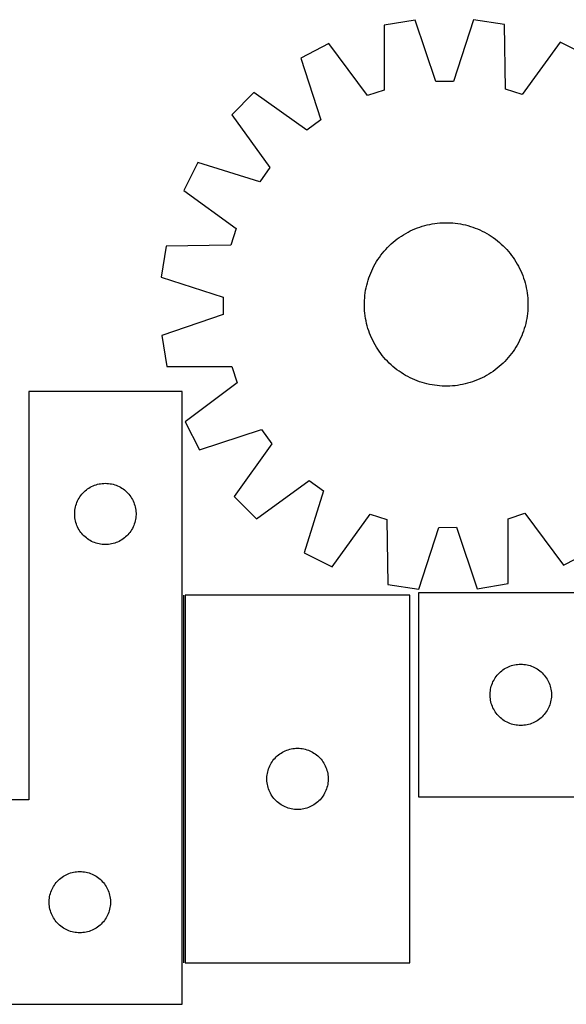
# Model space of a CAD drawing. Header units: millimetres. Extents: x 7 to 1493, y 7 to 489.
# Tile 4 of 6: x 859 to 1126, y 7 to 489. Entities that reach past the tile are written whole.
import ezdxf

# ---------------------------------------------------------------- set-up
doc = ezdxf.new("R2010")
doc.units = ezdxf.units.MM
doc.layers.add('COMMON', color=5, linetype='CONTINUOUS', true_color=0x0000ff)
doc.layers.add('CUT', color=7, linetype='CONTINUOUS', true_color=0x000000)

msp = doc.modelspace()

# ---------------------------------------------------------------- linework, layer by layer
at = {"layer": 'COMMON'}
msp.add_line((938.922393, 207.115265), (938.922393, 27.115265), dxfattribs=at)
at = {"layer": 'CUT'}
for p, q in [((1052.226836, 488.522374), (1037.046057, 486.017479)), ((1062.403416, 458.432309), (1052.226836, 488.522374)), ((1080.765089, 488.706483), (1070.977581, 458.487624)), ((1095.976923, 486.39766), (1080.765089, 488.706483)), ((1037.046057, 486.017479), (1037.075724, 454.25313)), ((1096.357085, 454.635572), (1095.976923, 486.39766)), ((1123.175308, 477.753953), (1104.528694, 452.038617)), ((1136.929156, 470.857417), (1123.175308, 477.753953)), ((1009.961457, 477.023576), (996.297734, 469.950161)), ((1028.938301, 451.55096), (1009.961457, 477.023576)), ((996.297734, 469.950161), (1006.141673, 439.749637)), ((1070.977581, 458.487624), (1062.403416, 458.432309)), ((973.318018, 453.026848), (962.50885, 442.077308)), ((999.23754, 434.665119), (973.318018, 453.026848)), ((1037.075724, 454.25313), (1028.938301, 451.55096)), ((1104.528694, 452.038617), (1096.357085, 454.635572)), ((962.50885, 442.077308), (981.203467, 416.396848)), ((1006.141673, 439.749637), (999.23754, 434.665119)), ((945.883433, 418.881159), (938.986897, 405.127311)), ((976.20845, 409.427689), (945.883433, 418.881159)), ((981.203467, 416.396848), (976.20845, 409.427689)), ((938.986897, 405.127311), (964.702233, 386.480696)), ((964.702233, 386.480696), (962.105278, 378.309088)), ((1049.847263, 385.292179), (1050.985005, 385.825612)), ((1050.985005, 385.825612), (1052.138941, 386.323044)), ((1052.138941, 386.323044), (1053.307932, 386.783985)), ((1053.307932, 386.783985), (1054.490825, 387.207979)), ((1054.490825, 387.207979), (1055.686452, 387.594608)), ((1055.686452, 387.594608), (1056.893634, 387.943491)), ((1056.893634, 387.943491), (1058.111178, 388.254284)), ((1058.111178, 388.254284), (1059.337884, 388.526679)), ((1059.337884, 388.526679), (1060.572541, 388.760408)), ((1060.572541, 388.760408), (1061.813931, 388.95524)), ((1061.813931, 388.95524), (1063.060827, 389.110983)), ((1063.060827, 389.110983), (1064.312, 389.227483)), ((1064.312, 389.227483), (1065.566216, 389.304625)), ((1065.566216, 389.304625), (1066.822235, 389.342334)), ((1066.822235, 389.342334), (1068.078819, 389.340571)), ((1068.078819, 389.340571), (1069.334728, 389.299339)), ((1069.334728, 389.299339), (1070.588722, 389.218678)), ((1070.588722, 389.218678), (1071.839563, 389.098668)), ((1071.839563, 389.098668), (1073.086018, 388.939428)), ((1073.086018, 388.939428), (1074.326856, 388.741114)), ((1074.326856, 388.741114), (1075.560852, 388.503922)), ((1075.560852, 388.503922), (1076.786789, 388.228086)), ((1076.786789, 388.228086), (1078.003457, 387.913879)), ((1078.003457, 387.913879), (1079.209655, 387.561611)), ((1079.209655, 387.561611), (1080.404193, 387.171628)), ((1080.404193, 387.171628), (1081.585892, 386.744317)), ((1081.585892, 386.744317), (1082.753585, 386.280099)), ((1082.753585, 386.280099), (1083.906121, 385.779431)), ((1083.906121, 385.779431), (1085.042362, 385.242809)), ((1042.428532, 380.598695), (1043.422509, 381.367471)), ((1043.422509, 381.367471), (1044.440143, 382.104647)), ((1044.440143, 382.104647), (1045.48043, 382.809494)), ((1045.48043, 382.809494), (1046.542344, 383.481317)), ((1046.542344, 383.481317), (1047.624836, 384.119453)), ((1047.624836, 384.119453), (1048.726838, 384.723273)), ((1048.726838, 384.723273), (1049.847263, 385.292179)), ((1085.042362, 385.242809), (1086.161186, 384.670761)), ((1086.161186, 384.670761), (1087.26149, 384.063852)), ((1087.26149, 384.063852), (1088.342188, 383.422682)), ((1088.342188, 383.422682), (1089.402212, 382.747882)), ((1089.402212, 382.747882), (1090.440518, 382.040119)), ((1090.440518, 382.040119), (1091.45608, 381.300092)), ((1091.45608, 381.300092), (1092.447896, 380.528529)), ((930.34319, 377.928926), (928.034367, 362.717092)), ((962.105278, 378.309088), (930.34319, 377.928926)), ((1037.014656, 375.36699), (1037.846972, 376.308402)), ((1037.846972, 376.308402), (1038.708448, 377.223205)), ((1038.708448, 377.223205), (1039.598233, 378.110498)), ((1039.598233, 378.110498), (1040.515451, 378.969404)), ((1040.515451, 378.969404), (1041.459194, 379.799076)), ((1041.459194, 379.799076), (1042.428532, 380.598695)), ((1092.447896, 380.528529), (1093.414987, 379.726194)), ((1093.414987, 379.726194), (1094.356399, 378.893878)), ((1094.356399, 378.893878), (1095.271202, 378.032402)), ((1095.271202, 378.032402), (1096.158495, 377.142617)), ((1096.158495, 377.142617), (1097.017401, 376.2254)), ((1097.017401, 376.2254), (1097.847073, 375.281656)), ((1033.318168, 370.294191), (1033.992968, 371.354215)), ((1033.992968, 371.354215), (1034.700731, 372.392521)), ((1034.700731, 372.392521), (1035.440759, 373.408083)), ((1035.440759, 373.408083), (1036.212321, 374.399898)), ((1036.212321, 374.399898), (1037.014656, 375.36699)), ((1097.847073, 375.281656), (1098.646692, 374.312318)), ((1098.646692, 374.312318), (1099.415468, 373.318341)), ((1099.415468, 373.318341), (1100.152644, 372.300707)), ((1100.152644, 372.300707), (1100.857491, 371.26042)), ((1100.857491, 371.26042), (1101.529314, 370.198506)), ((1030.961419, 365.858124), (1031.498041, 366.994365)), ((1031.498041, 366.994365), (1032.070089, 368.113189)), ((1032.070089, 368.113189), (1032.676998, 369.213493)), ((1032.676998, 369.213493), (1033.318168, 370.294191)), ((1101.529314, 370.198506), (1102.16745, 369.116014)), ((1102.16745, 369.116014), (1102.77127, 368.014012)), ((1102.77127, 368.014012), (1103.340176, 366.893587)), ((1103.340176, 366.893587), (1103.873609, 365.755845)), ((928.034367, 362.717092), (958.253226, 352.929584)), ((1029.179239, 361.161658), (1029.569222, 362.356196)), ((1029.569222, 362.356196), (1029.996533, 363.537894)), ((1029.996533, 363.537894), (1030.460751, 364.705588)), ((1030.460751, 364.705588), (1030.961419, 365.858124)), ((1103.873609, 365.755845), (1104.371041, 364.601909)), ((1104.371041, 364.601909), (1104.831982, 363.432918)), ((1104.831982, 363.432918), (1105.255976, 362.250025)), ((1105.255976, 362.250025), (1105.642605, 361.054398)), ((1027.999736, 356.278859), (1028.236928, 357.512855)), ((1028.236928, 357.512855), (1028.512764, 358.738792)), ((1028.512764, 358.738792), (1028.826971, 359.95546)), ((1028.826971, 359.95546), (1029.179239, 361.161658)), ((1105.642605, 361.054398), (1105.991488, 359.847216)), ((1105.991488, 359.847216), (1106.302281, 358.629672)), ((1106.302281, 358.629672), (1106.574676, 357.402966)), ((1106.574676, 357.402966), (1106.808405, 356.168309)), ((958.253226, 352.929584), (958.308541, 344.355419)), ((1027.441511, 351.286731), (1027.522172, 352.540725)), ((1027.522172, 352.540725), (1027.642182, 353.791566)), ((1027.642182, 353.791566), (1027.801422, 355.038021)), ((1027.801422, 355.038021), (1027.999736, 356.278859)), ((1106.808405, 356.168309), (1107.003237, 354.92692)), ((1107.003237, 354.92692), (1107.15898, 353.680023)), ((1107.15898, 353.680023), (1107.27548, 352.42885)), ((1107.27548, 352.42885), (1107.352622, 351.174635)), ((1027.398516, 348.774238), (1027.400279, 350.030822)), ((1027.436225, 347.518218), (1027.398516, 348.774238)), ((1027.400279, 350.030822), (1027.441511, 351.286731)), ((1027.513367, 346.264003), (1027.436225, 347.518218)), ((1107.347336, 347.406122), (1107.266675, 346.152128)), ((1107.388568, 348.662031), (1107.347336, 347.406122)), ((1107.352622, 351.174635), (1107.390331, 349.918615)), ((1107.390331, 349.918615), (1107.388568, 348.662031)), ((958.308541, 344.355419), (928.218476, 334.178839)), ((1027.629867, 345.01283), (1027.513367, 346.264003)), ((1027.78561, 343.765933), (1027.629867, 345.01283)), ((1027.980442, 342.524544), (1027.78561, 343.765933)), ((1028.214171, 341.289887), (1027.980442, 342.524544)), ((1106.789111, 342.413994), (1106.551919, 341.179998)), ((1106.987425, 343.654832), (1106.789111, 342.413994)), ((1107.146665, 344.901287), (1106.987425, 343.654832)), ((1107.266675, 346.152128), (1107.146665, 344.901287)), ((1028.486566, 340.063181), (1028.214171, 341.289887)), ((1028.797359, 338.845637), (1028.486566, 340.063181)), ((1029.146242, 337.638455), (1028.797359, 338.845637)), ((1029.532871, 336.442828), (1029.146242, 337.638455)), ((1105.609608, 337.531195), (1105.219626, 336.336657)), ((1105.961876, 338.737393), (1105.609608, 337.531195)), ((1106.276083, 339.954061), (1105.961876, 338.737393)), ((1106.551919, 341.179998), (1106.276083, 339.954061)), ((928.218476, 334.178839), (930.723371, 318.99806)), ((1029.956866, 335.259935), (1029.532871, 336.442828)), ((1030.417806, 334.090944), (1029.956866, 335.259935)), ((1030.915238, 332.937008), (1030.417806, 334.090944)), ((1031.448671, 331.799266), (1030.915238, 332.937008)), ((1103.827429, 332.834729), (1103.290806, 331.698488)), ((1104.328096, 333.987265), (1103.827429, 332.834729)), ((1104.792314, 335.154958), (1104.328096, 333.987265)), ((1105.219626, 336.336657), (1104.792314, 335.154958)), ((1032.017577, 330.678841), (1031.448671, 331.799266)), ((1032.621397, 329.576839), (1032.017577, 330.678841)), ((1033.259533, 328.494346), (1032.621397, 329.576839)), ((1033.931356, 327.432433), (1033.259533, 328.494346)), ((1101.470679, 328.398662), (1100.795879, 327.338638)), ((1102.11185, 329.47936), (1101.470679, 328.398662)), ((1102.718758, 330.579664), (1102.11185, 329.47936)), ((1103.290806, 331.698488), (1102.718758, 330.579664)), ((1034.636203, 326.392146), (1033.931356, 327.432433)), ((1035.373379, 325.374512), (1034.636203, 326.392146)), ((1036.142155, 324.380535), (1035.373379, 325.374512)), ((1036.941774, 323.411197), (1036.142155, 324.380535)), ((1037.771446, 322.467453), (1036.941774, 323.411197)), ((1097.774191, 323.325863), (1096.941875, 322.384451)), ((1098.576527, 324.292955), (1097.774191, 323.325863)), ((1099.348089, 325.28477), (1098.576527, 324.292955)), ((1100.088116, 326.300332), (1099.348089, 325.28477)), ((1100.795879, 327.338638), (1100.088116, 326.300332)), ((930.723371, 318.99806), (962.48772, 319.027727)), ((962.48772, 319.027727), (965.18989, 310.890304)), ((1038.630352, 321.550236), (1037.771446, 322.467453)), ((1039.517645, 320.660451), (1038.630352, 321.550236)), ((1040.432449, 319.798975), (1039.517645, 320.660451)), ((1041.373861, 318.966659), (1040.432449, 319.798975)), ((1042.340952, 318.164324), (1041.373861, 318.966659)), ((1043.332768, 317.392761), (1042.340952, 318.164324)), ((1092.360315, 318.094158), (1091.366338, 317.325382)), ((1093.329653, 318.893777), (1092.360315, 318.094158)), ((1094.273397, 319.723449), (1093.329653, 318.893777)), ((1095.190614, 320.582355), (1094.273397, 319.723449)), ((1096.080399, 321.469648), (1095.190614, 320.582355)), ((1096.941875, 322.384451), (1096.080399, 321.469648)), ((1044.348329, 316.652734), (1043.332768, 317.392761)), ((1045.386635, 315.944971), (1044.348329, 316.652734)), ((1046.44666, 315.270171), (1045.386635, 315.944971)), ((1047.527357, 314.629), (1046.44666, 315.270171)), ((1048.627661, 314.022092), (1047.527357, 314.629)), ((1049.746485, 313.450044), (1048.627661, 314.022092)), ((1050.882726, 312.913422), (1049.746485, 313.450044)), ((1084.941584, 313.400674), (1083.803843, 312.867241)), ((1086.062009, 313.96958), (1084.941584, 313.400674)), ((1087.164012, 314.5734), (1086.062009, 313.96958)), ((1088.246504, 315.211536), (1087.164012, 314.5734)), ((1089.308417, 315.883359), (1088.246504, 315.211536)), ((1090.348704, 316.588206), (1089.308417, 315.883359)), ((1091.366338, 317.325382), (1090.348704, 316.588206)), ((965.18989, 310.890304), (939.717275, 291.91346)), ((1052.035262, 312.412754), (1050.882726, 312.913422)), ((1053.202956, 311.948536), (1052.035262, 312.412754)), ((1054.384654, 311.521225), (1053.202956, 311.948536)), ((1055.579192, 311.131242), (1054.384654, 311.521225)), ((1056.78539, 310.778974), (1055.579192, 311.131242)), ((1058.002058, 310.464767), (1056.78539, 310.778974)), ((1059.227995, 310.188931), (1058.002058, 310.464767)), ((1060.461991, 309.951739), (1059.227995, 310.188931)), ((1061.702829, 309.753425), (1060.461991, 309.951739)), ((1062.949284, 309.594185), (1061.702829, 309.753425)), ((1064.200125, 309.474175), (1062.949284, 309.594185)), ((1065.454119, 309.393514), (1064.200125, 309.474175)), ((1066.710028, 309.352282), (1065.454119, 309.393514)), ((1067.966612, 309.350519), (1066.710028, 309.352282)), ((1069.222632, 309.388228), (1067.966612, 309.350519)), ((1070.476847, 309.46537), (1069.222632, 309.388228)), ((1071.72802, 309.58187), (1070.476847, 309.46537)), ((1072.974917, 309.737613), (1071.72802, 309.58187)), ((1074.216306, 309.932445), (1072.974917, 309.737613)), ((1075.450963, 310.166174), (1074.216306, 309.932445)), ((1076.677669, 310.438569), (1075.450963, 310.166174)), ((1077.895213, 310.749362), (1076.677669, 310.438569)), ((1079.102395, 311.098245), (1077.895213, 310.749362)), ((1080.298022, 311.484874), (1079.102395, 311.098245)), ((1081.480915, 311.908868), (1080.298022, 311.484874)), ((1082.649907, 312.369809), (1081.480915, 311.908868)), ((1083.803843, 312.867241), (1082.649907, 312.369809)), ((938.172393, 306.79129), (863.172393, 306.79129)), ((863.172393, 306.79129), (863.172393, 106.79129)), ((938.172393, 6.79129), (938.172393, 306.79129)), ((939.717275, 291.91346), (946.790689, 278.249737)), ((946.790689, 278.249737), (976.991213, 288.093675)), ((976.991213, 288.093675), (982.075731, 281.189543)), ((982.075731, 281.189543), (963.714002, 255.270021)), ((893.965986, 260.208596), (894.665585, 260.536043)), ((894.665585, 260.536043), (895.381112, 260.827042)), ((895.381112, 260.827042), (896.110671, 261.08082)), ((896.110671, 261.08082), (896.852327, 261.296706)), ((896.852327, 261.296706), (897.604112, 261.474125)), ((897.604112, 261.474125), (898.364035, 261.612608)), ((898.364035, 261.612608), (899.130078, 261.711788)), ((899.130078, 261.711788), (899.900212, 261.771401)), ((899.900212, 261.771401), (900.672393, 261.79129)), ((900.672393, 261.79129), (901.444575, 261.771401)), ((901.444575, 261.771401), (902.214708, 261.711788)), ((902.214708, 261.711788), (902.980752, 261.612608)), ((902.980752, 261.612608), (903.740674, 261.474125)), ((903.740674, 261.474125), (904.49246, 261.296706)), ((904.49246, 261.296706), (905.234116, 261.08082)), ((905.234116, 261.08082), (905.963675, 260.827042)), ((905.963675, 260.827042), (906.679202, 260.536043)), ((906.679202, 260.536043), (907.3788, 260.208596)), ((974.663542, 244.460853), (1000.344002, 263.15547)), ((1000.344002, 263.15547), (1007.313161, 258.160453)), ((888.227238, 255.164946), (888.674805, 255.794504)), ((888.674805, 255.794504), (889.154187, 256.400187)), ((889.154187, 256.400187), (889.664113, 256.98039)), ((889.664113, 256.98039), (890.203231, 257.533573)), ((890.203231, 257.533573), (890.770112, 258.058269)), ((890.770112, 258.058269), (891.363251, 258.553087)), ((891.363251, 258.553087), (891.981077, 259.016715)), ((891.981077, 259.016715), (892.62195, 259.447923)), ((892.62195, 259.447923), (893.284172, 259.845568)), ((893.284172, 259.845568), (893.965986, 260.208596)), ((907.3788, 260.208596), (908.060614, 259.845568)), ((908.060614, 259.845568), (908.722836, 259.447923)), ((908.722836, 259.447923), (909.36371, 259.016715)), ((909.36371, 259.016715), (909.981536, 258.553087)), ((909.981536, 258.553087), (910.574675, 258.058269)), ((910.574675, 258.058269), (911.141556, 257.533573)), ((911.141556, 257.533573), (911.680674, 256.98039)), ((911.680674, 256.98039), (912.1906, 256.400187)), ((912.1906, 256.400187), (912.669982, 255.794504)), ((912.669982, 255.794504), (913.117549, 255.164946)), ((1007.313161, 258.160453), (997.859691, 227.835435)), ((886.073428, 250.236606), (886.270145, 250.983574)), ((886.270145, 250.983574), (886.505055, 251.719425)), ((886.505055, 251.719425), (886.777534, 252.442208)), ((886.777534, 252.442208), (887.086859, 253.150006)), ((887.086859, 253.150006), (887.432211, 253.840941)), ((887.432211, 253.840941), (887.812674, 254.513182)), ((887.812674, 254.513182), (888.227238, 255.164946)), ((913.117549, 255.164946), (913.532113, 254.513182)), ((913.532113, 254.513182), (913.912575, 253.840941)), ((913.912575, 253.840941), (914.257927, 253.150006)), ((914.257927, 253.150006), (914.567253, 252.442208)), ((914.567253, 252.442208), (914.839732, 251.719425)), ((914.839732, 251.719425), (915.074641, 250.983574)), ((915.074641, 250.983574), (915.271359, 250.236606)), ((963.714002, 255.270021), (974.663542, 244.460853)), ((885.677366, 247.177508), (885.71713, 247.948922)), ((885.677366, 246.405071), (885.677366, 247.177508)), ((885.71713, 245.633658), (885.677366, 246.405071)), ((885.71713, 247.948922), (885.796553, 248.717265)), ((885.796553, 248.717265), (885.915424, 249.480501)), ((885.915424, 249.480501), (886.073428, 250.236606)), ((915.271359, 250.236606), (915.429363, 249.480501)), ((915.429363, 249.480501), (915.548234, 248.717265)), ((915.548234, 248.717265), (915.627656, 247.948922)), ((915.627656, 247.948922), (915.66742, 247.177508)), ((915.66742, 246.405071), (915.627656, 245.633658)), ((915.66742, 247.177508), (915.66742, 246.405071)), ((1011.613539, 220.9389), (1030.260154, 246.654236)), ((1030.260154, 246.654236), (1038.431763, 244.05728)), ((1097.713123, 244.439723), (1105.850546, 247.141893)), ((1105.850546, 247.141893), (1124.82739, 221.669277)), ((885.796553, 244.865314), (885.71713, 245.633658)), ((885.915424, 244.102078), (885.796553, 244.865314)), ((886.073428, 243.345974), (885.915424, 244.102078)), ((886.270145, 242.599005), (886.073428, 243.345974)), ((886.505055, 241.863154), (886.270145, 242.599005)), ((886.777534, 241.140371), (886.505055, 241.863154)), ((887.086859, 240.432574), (886.777534, 241.140371)), ((914.567253, 241.140371), (914.257927, 240.432574)), ((914.839732, 241.863154), (914.567253, 241.140371)), ((915.074641, 242.599005), (914.839732, 241.863154)), ((915.271359, 243.345974), (915.074641, 242.599005)), ((915.429363, 244.102078), (915.271359, 243.345974)), ((915.548234, 244.865314), (915.429363, 244.102078)), ((915.627656, 245.633658), (915.548234, 244.865314)), ((1038.431763, 244.05728), (1038.811924, 212.295193)), ((1097.74279, 212.675374), (1097.713123, 244.439723)), ((887.432211, 239.741639), (887.086859, 240.432574)), ((887.812674, 239.069398), (887.432211, 239.741639)), ((888.227238, 238.417634), (887.812674, 239.069398)), ((888.674805, 237.788075), (888.227238, 238.417634)), ((889.154187, 237.182392), (888.674805, 237.788075)), ((889.664113, 236.60219), (889.154187, 237.182392)), ((890.203231, 236.049007), (889.664113, 236.60219)), ((911.680674, 236.60219), (911.141556, 236.049007)), ((912.1906, 237.182392), (911.680674, 236.60219)), ((912.669982, 237.788075), (912.1906, 237.182392)), ((913.117549, 238.417634), (912.669982, 237.788075)), ((913.532113, 239.069398), (913.117549, 238.417634)), ((913.912575, 239.741639), (913.532113, 239.069398)), ((914.257927, 240.432574), (913.912575, 239.741639)), ((1054.023758, 209.98637), (1063.811266, 240.205229)), ((1063.811266, 240.205229), (1072.385432, 240.260544)), ((1072.385432, 240.260544), (1082.562012, 210.170479)), ((890.770112, 235.524311), (890.203231, 236.049007)), ((891.363251, 235.029493), (890.770112, 235.524311)), ((891.981077, 234.565865), (891.363251, 235.029493)), ((892.62195, 234.134656), (891.981077, 234.565865)), ((893.284172, 233.737011), (892.62195, 234.134656)), ((893.965986, 233.373983), (893.284172, 233.737011)), ((894.665585, 233.046536), (893.965986, 233.373983)), ((895.381112, 232.755537), (894.665585, 233.046536)), ((896.110671, 232.501759), (895.381112, 232.755537)), ((896.852327, 232.285874), (896.110671, 232.501759)), ((897.604112, 232.108454), (896.852327, 232.285874)), ((898.364035, 231.969971), (897.604112, 232.108454)), ((899.130078, 231.870792), (898.364035, 231.969971)), ((899.900212, 231.811178), (899.130078, 231.870792)), ((900.672393, 231.79129), (899.900212, 231.811178)), ((901.444575, 231.811178), (900.672393, 231.79129)), ((902.214708, 231.870792), (901.444575, 231.811178)), ((902.980752, 231.969971), (902.214708, 231.870792)), ((903.740674, 232.108454), (902.980752, 231.969971)), ((904.49246, 232.285874), (903.740674, 232.108454)), ((905.234116, 232.501759), (904.49246, 232.285874)), ((905.963675, 232.755537), (905.234116, 232.501759)), ((906.679202, 233.046536), (905.963675, 232.755537)), ((907.3788, 233.373983), (906.679202, 233.046536)), ((908.060614, 233.737011), (907.3788, 233.373983)), ((908.722836, 234.134656), (908.060614, 233.737011)), ((909.36371, 234.565865), (908.722836, 234.134656)), ((909.981536, 235.029493), (909.36371, 234.565865)), ((910.574675, 235.524311), (909.981536, 235.029493)), ((911.141556, 236.049007), (910.574675, 235.524311)), ((997.859691, 227.835435), (1011.613539, 220.9389)), ((1124.82739, 221.669277), (1138.491114, 228.742692)), ((1038.811924, 212.295193), (1054.023758, 209.98637)), ((1082.562012, 210.170479), (1097.74279, 212.675374)), ((1228.877715, 208.266144), (1053.877715, 208.266144)), ((1053.877715, 208.266144), (1053.877715, 108.266144)), ((1049.672394, 207.115265), (939.672394, 207.115265)), ((939.672394, 207.115265), (939.672394, 27.115265)), ((1049.672394, 27.115265), (1049.672394, 207.115265)), ((1092.869434, 168.455244), (1093.408552, 169.008427)), ((1093.408552, 169.008427), (1093.975433, 169.533123)), ((1093.975433, 169.533123), (1094.568572, 170.027941)), ((1094.568572, 170.027941), (1095.186398, 170.491569)), ((1095.186398, 170.491569), (1095.827272, 170.922778)), ((1095.827272, 170.922778), (1096.489494, 171.320423)), ((1096.489494, 171.320423), (1097.171308, 171.68345)), ((1097.171308, 171.68345), (1097.870906, 172.010898)), ((1097.870906, 172.010898), (1098.586433, 172.301896)), ((1098.586433, 172.301896), (1099.315992, 172.555675)), ((1099.315992, 172.555675), (1100.057648, 172.77156)), ((1100.057648, 172.77156), (1100.809434, 172.948979)), ((1100.809434, 172.948979), (1101.569356, 173.087463)), ((1101.569356, 173.087463), (1102.3354, 173.186642)), ((1102.3354, 173.186642), (1103.105533, 173.246256)), ((1103.105533, 173.246256), (1103.877715, 173.266144)), ((1103.877715, 173.266144), (1104.649896, 173.246256)), ((1104.649896, 173.246256), (1105.42003, 173.186642)), ((1105.42003, 173.186642), (1106.186073, 173.087463)), ((1106.186073, 173.087463), (1106.945996, 172.948979)), ((1106.945996, 172.948979), (1107.697781, 172.77156)), ((1107.697781, 172.77156), (1108.439437, 172.555675)), ((1108.439437, 172.555675), (1109.168996, 172.301896)), ((1109.168996, 172.301896), (1109.884523, 172.010898)), ((1109.884523, 172.010898), (1110.584122, 171.68345)), ((1110.584122, 171.68345), (1111.265936, 171.320423)), ((1111.265936, 171.320423), (1111.928158, 170.922778)), ((1111.928158, 170.922778), (1112.569031, 170.491569)), ((1112.569031, 170.491569), (1113.186857, 170.027941)), ((1113.186857, 170.027941), (1113.779996, 169.533123)), ((1113.779996, 169.533123), (1114.346877, 169.008427)), ((1114.346877, 169.008427), (1114.885995, 168.455244)), ((1089.710376, 163.19428), (1089.982855, 163.917063)), ((1089.982855, 163.917063), (1090.292181, 164.62486)), ((1090.292181, 164.62486), (1090.637533, 165.315795)), ((1090.637533, 165.315795), (1091.017995, 165.988036)), ((1091.017995, 165.988036), (1091.432559, 166.6398)), ((1091.432559, 166.6398), (1091.880126, 167.269358)), ((1091.880126, 167.269358), (1092.359508, 167.875042)), ((1092.359508, 167.875042), (1092.869434, 168.455244)), ((1114.885995, 168.455244), (1115.395921, 167.875042)), ((1115.395921, 167.875042), (1115.875303, 167.269358)), ((1115.875303, 167.269358), (1116.32287, 166.6398)), ((1116.32287, 166.6398), (1116.737434, 165.988036)), ((1116.737434, 165.988036), (1117.117897, 165.315795)), ((1117.117897, 165.315795), (1117.463249, 164.62486)), ((1117.463249, 164.62486), (1117.772574, 163.917063)), ((1117.772574, 163.917063), (1118.045053, 163.19428)), ((1088.882688, 158.652363), (1088.922452, 159.423776)), ((1088.922452, 159.423776), (1089.001875, 160.19212)), ((1089.001875, 160.19212), (1089.120745, 160.955356)), ((1089.120745, 160.955356), (1089.278749, 161.71146)), ((1089.278749, 161.71146), (1089.475467, 162.458429)), ((1089.475467, 162.458429), (1089.710376, 163.19428)), ((1118.045053, 163.19428), (1118.279963, 162.458429)), ((1118.279963, 162.458429), (1118.47668, 161.71146)), ((1118.47668, 161.71146), (1118.634684, 160.955356)), ((1118.634684, 160.955356), (1118.753555, 160.19212)), ((1118.753555, 160.19212), (1118.832978, 159.423776)), ((1118.832978, 159.423776), (1118.872742, 158.652363)), ((1088.882688, 157.879926), (1088.882688, 158.652363)), ((1088.922452, 157.108512), (1088.882688, 157.879926)), ((1089.001875, 156.340169), (1088.922452, 157.108512)), ((1089.120745, 155.576933), (1089.001875, 156.340169)), ((1089.278749, 154.820828), (1089.120745, 155.576933)), ((1089.475467, 154.07386), (1089.278749, 154.820828)), ((1118.47668, 154.820828), (1118.279963, 154.07386)), ((1118.634684, 155.576933), (1118.47668, 154.820828)), ((1118.753555, 156.340169), (1118.634684, 155.576933)), ((1118.832978, 157.108512), (1118.753555, 156.340169)), ((1118.872742, 157.879926), (1118.832978, 157.108512)), ((1118.872742, 158.652363), (1118.872742, 157.879926)), ((1089.710376, 153.338008), (1089.475467, 154.07386)), ((1089.982855, 152.615226), (1089.710376, 153.338008)), ((1090.292181, 151.907428), (1089.982855, 152.615226)), ((1090.637533, 151.216493), (1090.292181, 151.907428)), ((1091.017995, 150.544252), (1090.637533, 151.216493)), ((1091.432559, 149.892488), (1091.017995, 150.544252)), ((1091.880126, 149.26293), (1091.432559, 149.892488)), ((1116.32287, 149.892488), (1115.875303, 149.26293)), ((1116.737434, 150.544252), (1116.32287, 149.892488)), ((1117.117897, 151.216493), (1116.737434, 150.544252)), ((1117.463249, 151.907428), (1117.117897, 151.216493)), ((1117.772574, 152.615226), (1117.463249, 151.907428)), ((1118.045053, 153.338008), (1117.772574, 152.615226)), ((1118.279963, 154.07386), (1118.045053, 153.338008)), ((1092.359508, 148.657247), (1091.880126, 149.26293)), ((1092.869434, 148.077044), (1092.359508, 148.657247)), ((1093.408552, 147.523861), (1092.869434, 148.077044)), ((1093.975433, 146.999165), (1093.408552, 147.523861)), ((1094.568572, 146.504347), (1093.975433, 146.999165)), ((1095.186398, 146.040719), (1094.568572, 146.504347)), ((1095.827272, 145.609511), (1095.186398, 146.040719)), ((1096.489494, 145.211866), (1095.827272, 145.609511)), ((1097.171308, 144.848838), (1096.489494, 145.211866)), ((1097.870906, 144.521391), (1097.171308, 144.848838)), ((1110.584122, 144.848838), (1109.884523, 144.521391)), ((1111.265936, 145.211866), (1110.584122, 144.848838)), ((1111.928158, 145.609511), (1111.265936, 145.211866)), ((1112.569031, 146.040719), (1111.928158, 145.609511)), ((1113.186857, 146.504347), (1112.569031, 146.040719)), ((1113.779996, 146.999165), (1113.186857, 146.504347)), ((1114.346877, 147.523861), (1113.779996, 146.999165)), ((1114.885995, 148.077044), (1114.346877, 147.523861)), ((1115.395921, 148.657247), (1114.885995, 148.077044)), ((1115.875303, 149.26293), (1115.395921, 148.657247)), ((1098.586433, 144.230392), (1097.870906, 144.521391)), ((1099.315992, 143.976613), (1098.586433, 144.230392)), ((1100.057648, 143.760728), (1099.315992, 143.976613)), ((1100.809434, 143.583309), (1100.057648, 143.760728)), ((1101.569356, 143.444826), (1100.809434, 143.583309)), ((1102.3354, 143.345646), (1101.569356, 143.444826)), ((1103.105533, 143.286033), (1102.3354, 143.345646)), ((1103.877715, 143.266144), (1103.105533, 143.286033)), ((1104.649896, 143.286033), (1103.877715, 143.266144)), ((1105.42003, 143.345646), (1104.649896, 143.286033)), ((1106.186073, 143.444826), (1105.42003, 143.345646)), ((1106.945996, 143.583309), (1106.186073, 143.444826)), ((1107.697781, 143.760728), (1106.945996, 143.583309)), ((1108.439437, 143.976613), (1107.697781, 143.760728)), ((1109.168996, 144.230392), (1108.439437, 143.976613)), ((1109.884523, 144.521391), (1109.168996, 144.230392)), ((986.621951, 129.771899), (987.284173, 130.169544)), ((987.284173, 130.169544), (987.965987, 130.532572)), ((987.965987, 130.532572), (988.665586, 130.860019)), ((988.665586, 130.860019), (989.381113, 131.151018)), ((989.381113, 131.151018), (990.110672, 131.404796)), ((990.110672, 131.404796), (990.852328, 131.620681)), ((990.852328, 131.620681), (991.604113, 131.798101)), ((991.604113, 131.798101), (992.364036, 131.936584)), ((992.364036, 131.936584), (993.130079, 132.035763)), ((993.130079, 132.035763), (993.900213, 132.095377)), ((993.900213, 132.095377), (994.672394, 132.115265)), ((994.672394, 132.115265), (995.444576, 132.095377)), ((995.444576, 132.095377), (996.214709, 132.035763)), ((996.214709, 132.035763), (996.980753, 131.936584)), ((996.980753, 131.936584), (997.740675, 131.798101)), ((997.740675, 131.798101), (998.492461, 131.620681)), ((998.492461, 131.620681), (999.234117, 131.404796)), ((999.234117, 131.404796), (999.963676, 131.151018)), ((999.963676, 131.151018), (1000.679203, 130.860019)), ((1000.679203, 130.860019), (1001.378801, 130.532572)), ((1001.378801, 130.532572), (1002.060615, 130.169544)), ((1002.060615, 130.169544), (1002.722837, 129.771899)), ((981.812675, 124.837157), (982.227239, 125.488921)), ((982.227239, 125.488921), (982.674806, 126.11848)), ((982.674806, 126.11848), (983.154188, 126.724163)), ((983.154188, 126.724163), (983.664114, 127.304365)), ((983.664114, 127.304365), (984.203232, 127.857548)), ((984.203232, 127.857548), (984.770113, 128.382244)), ((984.770113, 128.382244), (985.363252, 128.877062)), ((985.363252, 128.877062), (985.981078, 129.34069)), ((985.981078, 129.34069), (986.621951, 129.771899)), ((1002.722837, 129.771899), (1003.363711, 129.34069)), ((1003.363711, 129.34069), (1003.981537, 128.877062)), ((1003.981537, 128.877062), (1004.574676, 128.382244)), ((1004.574676, 128.382244), (1005.141557, 127.857548)), ((1005.141557, 127.857548), (1005.680675, 127.304365)), ((1005.680675, 127.304365), (1006.190601, 126.724163)), ((1006.190601, 126.724163), (1006.669983, 126.11848)), ((1006.669983, 126.11848), (1007.11755, 125.488921)), ((1007.11755, 125.488921), (1007.532114, 124.837157)), ((979.915425, 119.804477), (980.073429, 120.560581)), ((980.073429, 120.560581), (980.270146, 121.30755)), ((980.270146, 121.30755), (980.505056, 122.043401)), ((980.505056, 122.043401), (980.777535, 122.766184)), ((980.777535, 122.766184), (981.08686, 123.473981)), ((981.08686, 123.473981), (981.432212, 124.164916)), ((981.432212, 124.164916), (981.812675, 124.837157)), ((1007.532114, 124.837157), (1007.912576, 124.164916)), ((1007.912576, 124.164916), (1008.257928, 123.473981)), ((1008.257928, 123.473981), (1008.567254, 122.766184)), ((1008.567254, 122.766184), (1008.839733, 122.043401)), ((1008.839733, 122.043401), (1009.074642, 121.30755)), ((1009.074642, 121.30755), (1009.27136, 120.560581)), ((1009.27136, 120.560581), (1009.429364, 119.804477)), ((979.677367, 117.501484), (979.717131, 118.272897)), ((979.677367, 116.729047), (979.677367, 117.501484)), ((979.717131, 115.957633), (979.677367, 116.729047)), ((979.717131, 118.272897), (979.796554, 119.041241)), ((979.796554, 115.18929), (979.717131, 115.957633)), ((979.796554, 119.041241), (979.915425, 119.804477)), ((1009.429364, 119.804477), (1009.548235, 119.041241)), ((1009.548235, 119.041241), (1009.627657, 118.272897)), ((1009.627657, 115.957633), (1009.548235, 115.18929)), ((1009.627657, 118.272897), (1009.667421, 117.501484)), ((1009.667421, 116.729047), (1009.627657, 115.957633)), ((1009.667421, 117.501484), (1009.667421, 116.729047)), ((979.915425, 114.426054), (979.796554, 115.18929)), ((980.073429, 113.669949), (979.915425, 114.426054)), ((980.270146, 112.922981), (980.073429, 113.669949)), ((980.505056, 112.18713), (980.270146, 112.922981)), ((980.777535, 111.464347), (980.505056, 112.18713)), ((981.08686, 110.756549), (980.777535, 111.464347)), ((1008.567254, 111.464347), (1008.257928, 110.756549)), ((1008.839733, 112.18713), (1008.567254, 111.464347)), ((1009.074642, 112.922981), (1008.839733, 112.18713)), ((1009.27136, 113.669949), (1009.074642, 112.922981)), ((1009.429364, 114.426054), (1009.27136, 113.669949)), ((1009.548235, 115.18929), (1009.429364, 114.426054)), ((863.172393, 106.79129), (688.172393, 106.79129)), ((981.432212, 110.065614), (981.08686, 110.756549)), ((981.812675, 109.393373), (981.432212, 110.065614)), ((982.227239, 108.741609), (981.812675, 109.393373)), ((982.674806, 108.112051), (982.227239, 108.741609)), ((983.154188, 107.506368), (982.674806, 108.112051)), ((983.664114, 106.926165), (983.154188, 107.506368)), ((984.203232, 106.372982), (983.664114, 106.926165)), ((984.770113, 105.848286), (984.203232, 106.372982)), ((1005.141557, 106.372982), (1004.574676, 105.848286)), ((1005.680675, 106.926165), (1005.141557, 106.372982)), ((1006.190601, 107.506368), (1005.680675, 106.926165)), ((1006.669983, 108.112051), (1006.190601, 107.506368)), ((1007.11755, 108.741609), (1006.669983, 108.112051)), ((1007.532114, 109.393373), (1007.11755, 108.741609)), ((1007.912576, 110.065614), (1007.532114, 109.393373)), ((1008.257928, 110.756549), (1007.912576, 110.065614)), ((1053.877715, 108.266144), (1303.877715, 108.266144)), ((985.363252, 105.353468), (984.770113, 105.848286)), ((985.981078, 104.88984), (985.363252, 105.353468)), ((986.621951, 104.458632), (985.981078, 104.88984)), ((987.284173, 104.060987), (986.621951, 104.458632)), ((987.965987, 103.697959), (987.284173, 104.060987)), ((988.665586, 103.370512), (987.965987, 103.697959)), ((989.381113, 103.079513), (988.665586, 103.370512)), ((990.110672, 102.825735), (989.381113, 103.079513)), ((990.852328, 102.609849), (990.110672, 102.825735)), ((991.604113, 102.43243), (990.852328, 102.609849)), ((992.364036, 102.293947), (991.604113, 102.43243)), ((993.130079, 102.194767), (992.364036, 102.293947)), ((993.900213, 102.135154), (993.130079, 102.194767)), ((994.672394, 102.115265), (993.900213, 102.135154)), ((995.444576, 102.135154), (994.672394, 102.115265)), ((996.214709, 102.194767), (995.444576, 102.135154)), ((996.980753, 102.293947), (996.214709, 102.194767)), ((997.740675, 102.43243), (996.980753, 102.293947)), ((998.492461, 102.609849), (997.740675, 102.43243)), ((999.234117, 102.825735), (998.492461, 102.609849)), ((999.963676, 103.079513), (999.234117, 102.825735)), ((1000.679203, 103.370512), (999.963676, 103.079513)), ((1001.378801, 103.697959), (1000.679203, 103.370512)), ((1002.060615, 104.060987), (1001.378801, 103.697959)), ((1002.722837, 104.458632), (1002.060615, 104.060987)), ((1003.363711, 104.88984), (1002.722837, 104.458632)), ((1003.981537, 105.353468), (1003.363711, 104.88984)), ((1004.574676, 105.848286), (1003.981537, 105.353468)), ((877.164113, 66.98039), (877.703231, 67.533573)), ((877.703231, 67.533573), (878.270112, 68.058269)), ((878.270112, 68.058269), (878.863251, 68.553087)), ((878.863251, 68.553087), (879.481077, 69.016715)), ((879.481077, 69.016715), (880.12195, 69.447923)), ((880.12195, 69.447923), (880.784172, 69.845568)), ((880.784172, 69.845568), (881.465986, 70.208596)), ((881.465986, 70.208596), (882.165585, 70.536043)), ((882.165585, 70.536043), (882.881112, 70.827042)), ((882.881112, 70.827042), (883.610671, 71.08082)), ((883.610671, 71.08082), (884.352327, 71.296706)), ((884.352327, 71.296706), (885.104112, 71.474125)), ((885.104112, 71.474125), (885.864035, 71.612608)), ((885.864035, 71.612608), (886.630078, 71.711788)), ((886.630078, 71.711788), (887.400212, 71.771401)), ((887.400212, 71.771401), (888.172393, 71.79129)), ((888.172393, 71.79129), (888.944575, 71.771401)), ((888.944575, 71.771401), (889.714708, 71.711788)), ((889.714708, 71.711788), (890.480752, 71.612608)), ((890.480752, 71.612608), (891.240674, 71.474125)), ((891.240674, 71.474125), (891.99246, 71.296706)), ((891.99246, 71.296706), (892.734116, 71.08082)), ((892.734116, 71.08082), (893.463675, 70.827042)), ((893.463675, 70.827042), (894.179202, 70.536043)), ((894.179202, 70.536043), (894.8788, 70.208596)), ((894.8788, 70.208596), (895.560614, 69.845568)), ((895.560614, 69.845568), (896.222836, 69.447923)), ((896.222836, 69.447923), (896.86371, 69.016715)), ((896.86371, 69.016715), (897.481536, 68.553087)), ((897.481536, 68.553087), (898.074675, 68.058269)), ((898.074675, 68.058269), (898.641556, 67.533573)), ((898.641556, 67.533573), (899.180674, 66.98039)), ((874.277534, 62.442208), (874.586859, 63.150006)), ((874.586859, 63.150006), (874.932211, 63.840941)), ((874.932211, 63.840941), (875.312674, 64.513182)), ((875.312674, 64.513182), (875.727238, 65.164946)), ((875.727238, 65.164946), (876.174805, 65.794504)), ((876.174805, 65.794504), (876.654187, 66.400187)), ((876.654187, 66.400187), (877.164113, 66.98039)), ((899.180674, 66.98039), (899.6906, 66.400187)), ((899.6906, 66.400187), (900.169982, 65.794504)), ((900.169982, 65.794504), (900.617549, 65.164946)), ((900.617549, 65.164946), (901.032113, 64.513182)), ((901.032113, 64.513182), (901.412575, 63.840941)), ((901.412575, 63.840941), (901.757927, 63.150006)), ((901.757927, 63.150006), (902.067253, 62.442208)), ((873.177366, 57.177508), (873.21713, 57.948922)), ((873.21713, 57.948922), (873.296553, 58.717265)), ((873.296553, 58.717265), (873.415424, 59.480501)), ((873.415424, 59.480501), (873.573428, 60.236606)), ((873.573428, 60.236606), (873.770145, 60.983574)), ((873.770145, 60.983574), (874.005055, 61.719425)), ((874.005055, 61.719425), (874.277534, 62.442208)), ((902.067253, 62.442208), (902.339732, 61.719425)), ((902.339732, 61.719425), (902.574641, 60.983574)), ((902.574641, 60.983574), (902.771359, 60.236606)), ((902.771359, 60.236606), (902.929363, 59.480501)), ((902.929363, 59.480501), (903.048234, 58.717265)), ((903.048234, 58.717265), (903.127656, 57.948922)), ((903.127656, 57.948922), (903.16742, 57.177508)), ((873.177366, 56.405071), (873.177366, 57.177508)), ((873.21713, 55.633658), (873.177366, 56.405071)), ((873.296553, 54.865314), (873.21713, 55.633658)), ((873.415424, 54.102078), (873.296553, 54.865314)), ((873.573428, 53.345974), (873.415424, 54.102078)), ((873.770145, 52.599005), (873.573428, 53.345974)), ((902.771359, 53.345974), (902.574641, 52.599005)), ((902.929363, 54.102078), (902.771359, 53.345974)), ((903.048234, 54.865314), (902.929363, 54.102078)), ((903.127656, 55.633658), (903.048234, 54.865314)), ((903.16742, 56.405071), (903.127656, 55.633658)), ((903.16742, 57.177508), (903.16742, 56.405071)), ((874.005055, 51.863154), (873.770145, 52.599005)), ((874.277534, 51.140371), (874.005055, 51.863154)), ((874.586859, 50.432574), (874.277534, 51.140371)), ((874.932211, 49.741639), (874.586859, 50.432574)), ((875.312674, 49.069398), (874.932211, 49.741639)), ((875.727238, 48.417634), (875.312674, 49.069398)), ((876.174805, 47.788075), (875.727238, 48.417634)), ((900.617549, 48.417634), (900.169982, 47.788075)), ((901.032113, 49.069398), (900.617549, 48.417634)), ((901.412575, 49.741639), (901.032113, 49.069398)), ((901.757927, 50.432574), (901.412575, 49.741639)), ((902.067253, 51.140371), (901.757927, 50.432574)), ((902.339732, 51.863154), (902.067253, 51.140371)), ((902.574641, 52.599005), (902.339732, 51.863154)), ((876.654187, 47.182392), (876.174805, 47.788075)), ((877.164113, 46.60219), (876.654187, 47.182392)), ((877.703231, 46.049007), (877.164113, 46.60219)), ((878.270112, 45.524311), (877.703231, 46.049007)), ((878.863251, 45.029493), (878.270112, 45.524311)), ((879.481077, 44.565865), (878.863251, 45.029493)), ((880.12195, 44.134656), (879.481077, 44.565865)), ((880.784172, 43.737011), (880.12195, 44.134656)), ((881.465986, 43.373983), (880.784172, 43.737011)), ((882.165585, 43.046536), (881.465986, 43.373983)), ((894.8788, 43.373983), (894.179202, 43.046536)), ((895.560614, 43.737011), (894.8788, 43.373983)), ((896.222836, 44.134656), (895.560614, 43.737011)), ((896.86371, 44.565865), (896.222836, 44.134656)), ((897.481536, 45.029493), (896.86371, 44.565865)), ((898.074675, 45.524311), (897.481536, 45.029493)), ((898.641556, 46.049007), (898.074675, 45.524311)), ((899.180674, 46.60219), (898.641556, 46.049007)), ((899.6906, 47.182392), (899.180674, 46.60219)), ((900.169982, 47.788075), (899.6906, 47.182392)), ((882.881112, 42.755537), (882.165585, 43.046536)), ((883.610671, 42.501759), (882.881112, 42.755537)), ((884.352327, 42.285874), (883.610671, 42.501759)), ((885.104112, 42.108454), (884.352327, 42.285874)), ((885.864035, 41.969971), (885.104112, 42.108454)), ((886.630078, 41.870792), (885.864035, 41.969971)), ((887.400212, 41.811178), (886.630078, 41.870792)), ((888.172393, 41.79129), (887.400212, 41.811178)), ((888.944575, 41.811178), (888.172393, 41.79129)), ((889.714708, 41.870792), (888.944575, 41.811178)), ((890.480752, 41.969971), (889.714708, 41.870792)), ((891.240674, 42.108454), (890.480752, 41.969971)), ((891.99246, 42.285874), (891.240674, 42.108454)), ((892.734116, 42.501759), (891.99246, 42.285874)), ((893.463675, 42.755537), (892.734116, 42.501759)), ((894.179202, 43.046536), (893.463675, 42.755537)), ((939.672394, 27.115265), (1049.672394, 27.115265)), ((688.172393, 6.79129), (938.172393, 6.79129))]:
    msp.add_line(p, q, dxfattribs=at)

doc.saveas('drawing.dxf')
